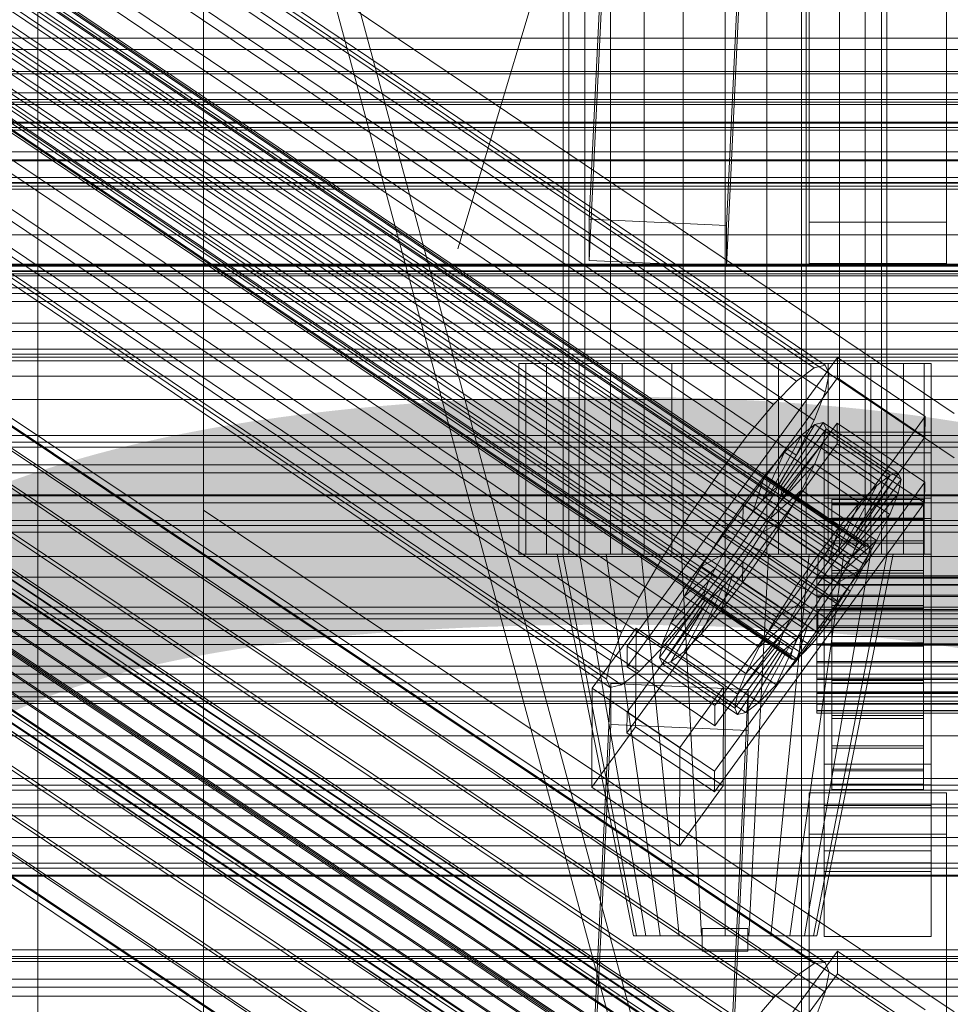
# Model space of a CAD drawing. Header units: millimetres. Extents: x -1970 to 61924, y -58230 to 6847.
# Tile 150 of 256: x -252 to -130, y -33649 to -33520. Entities that reach past the tile are written whole.
import ezdxf

# ---------------------------------------------------------------- set-up
doc = ezdxf.new("R2010")
doc.units = ezdxf.units.MM
for name, color, linetype, lineweight in [('COTAS_O', 1, 'Continuous', 0), ('COTAS_P', 1, 'Continuous', 0), ('frontal_briquetadora', 7, 'Continuous', 0), ('frontal_C01', 7, 'Continuous', 0), ('frontal_C01-mix', 7, 'Continuous', 0), ('frontal_C02', 7, 'Continuous', 0), ('frontal_C03', 7, 'Continuous', 0), ('frontal_mezcladora', 7, 'Continuous', 0), ('frontal_secador', 7, 'Continuous', 0), ('frontal_tolva', 7, 'Continuous', 0)]:
    doc.layers.add(name, color=color, linetype=linetype, lineweight=lineweight)
doc.dimstyles.new('R19_100', dxfattribs={"dimtxt": 250, "dimasz": 150, "dimexe": 150, "dimexo": 80, "dimgap": 100, "dimtad": 1, "dimtih": 1, "dimtoh": 1, "dimdsep": 46, "dimcen": 0.09, "dimadec": 0, "dimazin": 0, "dimtfac": 1, "dimtdec": 4, "dimtofl": 0, "dimtmove": 0, "dimatfit": 3, "dimfxl": 1, "dimtolj": 1, "dimtzin": 0, "dimarcsym": 0})

# ---------------------------------------------------------------- blocks, each defined once
blk = doc.blocks.new('DIM_R26_46')
at = {"layer": 'COTAS_O'}
for p, q in [((-1725, -33700), (-1575, -33655)), ((1725, -33700), (1575, -33655)), ((-1725, -34400), (-1725, -33700)), ((-1725, -33700), (1725, -33700)), ((-1725, -33700), (-1575, -33745)), ((1725, -33700), (1575, -33745)), ((1725, -34400), (1725, -33700))]:
    blk.add_line(p, q, dxfattribs=at)
blk.add_text('3450 O', height=250, dxfattribs=at).set_placement((0, -33600))
blk = doc.blocks.new('DIM_R26_47')
at = {"layer": 'COTAS_P'}
for p, q in [((-850, -33400), (-150, -33400)), ((-150, -33400), (-195, -33550)), ((-150, -36000), (-150, -33400)), ((-150, -33400), (-105, -33550)), ((-150, -36000), (-195, -35850)), ((-150, -36000), (-105, -35850)), ((-850, -36000), (-150, -36000))]:
    blk.add_line(p, q, dxfattribs=at)
blk.add_text('2600 P', height=250, rotation=90, dxfattribs=at).set_placement((-250, -34700))
blk = doc.blocks.new('DIM_R26_48')
at = {"layer": 'COTAS_O'}
for p, q in [((-650, -33700), (50, -33700)), ((50, -33700), (5, -33850)), ((50, -34900), (50, -33700)), ((50, -33700), (95, -33850)), ((50, -34900), (5, -34750)), ((50, -34900), (95, -34750)), ((-650, -34900), (50, -34900))]:
    blk.add_line(p, q, dxfattribs=at)
blk.add_text('1200 O', height=250, rotation=90, dxfattribs=at).set_placement((-50, -34300))

msp = doc.modelspace()

# ---------------------------------------------------------------- linework, layer by layer
at = {"layer": 'frontal_briquetadora'}
for p, q in [((-170, -33670), (-305, -33170)), ((-167, -33670), (-302, -33170))]:
    msp.add_line(p, q, dxfattribs=at)
at = {"layer": 'frontal_C01'}
for p, q in [((-250, -33373.251), (-250, -35948.844)), ((-250, -35953.656), (-250, -33378.064)), ((-332.629, -33441.236), (-148.32, -33565.571)), ((-331.181, -33440.887), (-146.872, -33565.222)), ((-334.938, -33443.001), (-150.629, -33567.336)), ((-330.692, -33441.977), (-146.383, -33566.311)), ((-356.348, -33445.327), (-142.549, -33589.555)), ((-355.53, -33444.701), (-141.731, -33588.929)), ((-355.017, -33444.577), (-141.218, -33588.806)), ((-354.844, -33444.964), (-141.045, -33589.192)), ((-331.197, -33444.432), (-146.887, -33568.766)), ((-357.415, -33446.411), (-143.617, -33590.639)), ((-355.022, -33445.833), (-141.224, -33590.062)), ((-337.95, -33446.062), (-153.641, -33570.396)), ((-358.659, -33447.88), (-144.861, -33592.109)), ((-355.541, -33447.128), (-141.742, -33591.356)), ((-332.659, -33448.085), (-148.35, -33572.419)), ((-356.363, -33448.758), (-142.565, -33592.987)), ((-146.196, -33593.863), (-359.995, -33449.635)), ((-357.434, -33450.614), (-143.635, -33594.842)), ((-341.461, -33450.209), (-157.152, -33574.543)), ((-361.332, -33451.554), (-147.533, -33595.783)), ((-358.68, -33452.568), (-144.881, -33596.796)), ((-334.981, -33452.686), (-150.672, -33577.021)), ((-362.578, -33453.509), (-148.779, -33597.737)), ((-360.017, -33454.488), (-146.218, -33598.716)), ((-363.648, -33455.364), (-149.85, -33599.593)), ((-160.922, -33579.494), (-345.231, -33455.16)), ((-364.471, -33456.995), (-150.672, -33601.223)), ((-361.352, -33456.242), (-147.554, -33600.47)), ((-364.989, -33458.289), (-151.191, -33602.517)), ((-362.596, -33457.712), (-148.798, -33601.94)), ((-338.003, -33457.923), (-153.694, -33582.258)), ((-365.168, -33459.159), (-151.369, -33603.387)), ((-364.995, -33459.545), (-151.196, -33603.773)), ((-364.482, -33459.421), (-150.683, -33603.65)), ((-363.664, -33458.796), (-149.865, -33603.024)), ((-349.002, -33460.578), (-164.693, -33584.912)), ((-341.52, -33463.438), (-157.211, -33587.773)), ((-352.519, -33466.093), (-168.21, -33590.428)), ((-345.291, -33468.856), (-160.982, -33593.191)), ((-355.541, -33471.33), (-171.232, -33595.665)), ((-349.061, -33473.807), (-164.752, -33598.142)), ((-357.863, -33475.931), (-173.554, -33600.266)), ((-352.572, -33477.954), (-168.263, -33602.289)), ((-359.326, -33479.584), (-175.016, -33603.919)), ((-355.584, -33481.015), (-171.275, -33605.349)), ((-359.83, -33482.039), (-175.521, -33606.374)), ((-357.893, -33482.78), (-173.584, -33607.114)), ((-359.341, -33483.129), (-175.032, -33607.464)), ((-177.811, -33546.112), (-174.943, -33486.323)), ((-156.962, -33487.123), (-159.83, -33546.911)), ((-177.811, -33551.505), (-174.943, -33491.716)), ((-159.83, -33552.305), (-156.962, -33492.516)), ((-149, -33546.51), (-149, -33500.673)), ((-131, -33500.673), (-131, -33546.51)), ((-130, -33571.569), (-228.298, -33505.257)), ((-228.298, -33505.257), (-228.298, -33666.04)), ((-149, -33551.903), (-149, -33506.065)), ((-131, -33551.903), (-131, -33506.065)), ((-228.298, -33671.821), (-228.298, -33511.037)), ((-228.298, -33511.037), (-130, -33577.349)), ((-425, -33541.395), (425, -33541.395)), ((-159.83, -33546.911), (-177.811, -33546.112)), ((-177.811, -33546.112), (-177.811, -33551.505)), ((-159.83, -33552.305), (-159.83, -33546.911)), ((-131, -33546.51), (-149, -33546.51)), ((-149, -33546.51), (-149, -33551.903)), ((-131, -33551.903), (-131, -33546.51)), ((-177.811, -33551.505), (-159.83, -33552.305)), ((-149, -33551.903), (-131, -33551.903)), ((425, -33552.951), (-425, -33552.951)), ((425, -33555.092), (-425, -33555.092)), ((-172.809, -33602.054), (-145.277, -33564.2)), ((-145.289, -33566.896), (-145.277, -33564.2)), ((-145.277, -33564.2), (-133.809, -33571.936)), ((-148.32, -33565.571), (-146.872, -33565.222)), ((-146.872, -33565.222), (-146.383, -33566.311)), ((-425, -33566.647), (425, -33566.647)), ((-150.629, -33567.336), (-148.32, -33565.571)), ((-146.383, -33566.311), (-146.887, -33568.766)), ((-145.289, -33566.896), (-172.821, -33604.751)), ((-153.641, -33570.396), (-150.629, -33567.336)), ((-133.821, -33574.633), (-145.289, -33566.896)), ((-146.887, -33568.766), (-148.35, -33572.419)), ((-157.152, -33574.543), (-153.641, -33570.396)), ((-133.809, -33571.936), (-161.341, -33609.791)), ((-133.809, -33571.936), (-133.821, -33574.633)), ((-172.847, -33610.682), (-145.315, -33572.828)), ((-153.199, -33581.193), (-148.226, -33573.015)), ((-152.686, -33581.069), (-147.143, -33572.754)), ((-148.35, -33572.419), (-150.672, -33577.021)), ((-148.226, -33573.015), (-149.953, -33574.336)), ((-147.143, -33572.754), (-148.226, -33573.015)), ((-148.226, -33573.015), (-138.396, -33579.646)), ((-147.143, -33572.754), (-137.313, -33579.385)), ((-146.777, -33573.569), (-147.143, -33572.754)), ((-145.327, -33575.524), (-145.315, -33572.828)), ((-145.315, -33572.828), (-133.847, -33580.564)), ((-160.922, -33579.494), (-157.152, -33574.543)), ((-154.017, -33581.818), (-149.953, -33574.336)), ((-152.513, -33581.455), (-146.777, -33573.569)), ((-149.953, -33574.336), (-152.207, -33576.625)), ((-149.953, -33574.336), (-140.123, -33580.967)), ((-147.155, -33575.406), (-146.777, -33573.569)), ((-147, -33576.695), (-147, -33573.998)), ((-147, -33573.998), (-133, -33573.998)), ((-147, -33620.221), (-147, -33573.998)), ((-146.777, -33573.569), (-136.948, -33580.2)), ((-133, -33573.998), (-133, -33576.695)), ((-133, -33573.998), (-133, -33620.221)), ((-145.327, -33575.524), (-172.859, -33613.378)), ((-161.353, -33612.487), (-133.821, -33574.633)), ((-152.692, -33582.325), (-147.155, -33575.406)), ((-148.249, -33578.138), (-147.155, -33575.406)), ((-147.155, -33575.406), (-137.325, -33582.037)), ((-133.859, -33583.26), (-145.327, -33575.524)), ((-155.085, -33582.903), (-152.207, -33576.625)), ((-152.207, -33576.625), (-154.833, -33579.727)), ((-150.672, -33577.021), (-153.694, -33582.258)), ((-152.207, -33576.625), (-142.377, -33583.256)), ((-133, -33576.695), (-147, -33576.695)), ((-147, -33576.695), (-147, -33622.917)), ((-133, -33622.917), (-133, -33576.695)), ((-153.21, -33583.62), (-148.249, -33578.138)), ((-149.985, -33581.58), (-148.249, -33578.138)), ((-148.249, -33578.138), (-138.419, -33584.769)), ((-164.693, -33584.912), (-160.922, -33579.494)), ((-154.833, -33579.727), (-157.653, -33583.43)), ((-156.329, -33584.372), (-154.833, -33579.727)), ((-154.833, -33579.727), (-145.003, -33586.358)), ((-138.396, -33579.646), (-143.369, -33587.824)), ((-137.313, -33579.385), (-142.856, -33587.7)), ((-140.123, -33580.967), (-138.396, -33579.646)), ((-138.396, -33579.646), (-137.313, -33579.385)), ((-137.313, -33579.385), (-136.948, -33580.2)), ((-133.847, -33580.564), (-161.379, -33618.419)), ((-140.123, -33580.967), (-144.188, -33588.45)), ((-136.948, -33580.2), (-142.683, -33588.087)), ((-142.377, -33583.256), (-140.123, -33580.967)), ((-136.948, -33580.2), (-137.325, -33582.037)), ((-133.847, -33580.564), (-133.859, -33583.26)), ((-153.694, -33582.258), (-157.211, -33587.773)), ((-155.085, -33582.903), (-154.017, -33581.818)), ((-154.033, -33585.25), (-149.985, -33581.58)), ((-154.017, -33581.818), (-153.199, -33581.193)), ((-144.188, -33588.45), (-154.017, -33581.818)), ((-152.692, -33582.325), (-153.21, -33583.62)), ((-153.199, -33581.193), (-152.686, -33581.069)), ((-143.369, -33587.824), (-153.199, -33581.193)), ((-152.513, -33581.455), (-152.692, -33582.325)), ((-142.862, -33588.956), (-152.692, -33582.325)), ((-142.856, -33587.7), (-152.686, -33581.069)), ((-152.686, -33581.069), (-152.513, -33581.455)), ((-142.683, -33588.087), (-152.513, -33581.455)), ((-152.246, -33585.497), (-149.985, -33581.58)), ((-149.985, -33581.58), (-140.156, -33588.211)), ((-137.325, -33582.037), (-142.862, -33588.956)), ((-137.325, -33582.037), (-138.419, -33584.769)), ((-161.391, -33621.115), (-133.859, -33583.26)), ((-157.653, -33583.43), (-160.474, -33587.483)), ((-157.653, -33583.43), (-157.665, -33586.127)), ((-147.823, -33590.062), (-157.653, -33583.43)), ((-156.329, -33584.372), (-155.085, -33582.903)), ((-145.255, -33589.534), (-155.085, -33582.903)), ((-153.21, -33583.62), (-154.033, -33585.25)), ((-143.38, -33590.251), (-153.21, -33583.62)), ((-147, -33585.322), (-147, -33582.626)), ((-147, -33582.626), (-133, -33582.626)), ((-147, -33628.849), (-147, -33582.626)), ((-146, -33592.809), (-146, -33582.81)), ((-146, -33582.81), (-146, -33583.402)), ((-146, -33582.81), (-134, -33582.81)), ((-146, -33583.512), (-146, -33582.81)), ((-146, -33593.09), (-146, -33583.402)), ((-146, -33583.402), (-146, -33585.249)), ((-146, -33583.402), (-134, -33583.402)), ((-146, -33593.142), (-146, -33583.512)), ((-146, -33583.512), (-134, -33583.512)), ((-146, -33585.462), (-146, -33583.512)), ((-142.377, -33583.256), (-145.255, -33589.534)), ((-145.003, -33586.358), (-142.377, -33583.256)), ((-134, -33583.402), (-134, -33582.81)), ((-134, -33582.81), (-134, -33592.809)), ((-134, -33582.81), (-134, -33583.512)), ((-134, -33585.249), (-134, -33583.402)), ((-134, -33583.402), (-134, -33593.09)), ((-134, -33583.512), (-134, -33593.142)), ((-134, -33583.512), (-134, -33585.462)), ((-133, -33582.626), (-133, -33585.322)), ((-133, -33582.626), (-133, -33628.849)), ((-157.665, -33586.127), (-156.329, -33584.372)), ((-146.499, -33591.003), (-156.329, -33584.372)), ((-138.419, -33584.769), (-143.38, -33590.251)), ((-138.419, -33584.769), (-140.156, -33588.211)), ((-168.21, -33590.428), (-164.693, -33584.912)), ((-159.001, -33588.046), (-157.665, -33586.127)), ((-157.665, -33586.127), (-147.835, -33592.758)), ((-154.033, -33585.25), (-155.103, -33587.106)), ((-155.103, -33587.106), (-152.246, -33585.497)), ((-154.877, -33589.623), (-152.246, -33585.497)), ((-144.203, -33591.881), (-154.033, -33585.25)), ((-152.246, -33585.497), (-142.416, -33592.129)), ((-133, -33585.322), (-147, -33585.322)), ((-147, -33585.322), (-147, -33631.545)), ((-146, -33593.965), (-146, -33585.249)), ((-146, -33585.249), (-146, -33588.224)), ((-146, -33585.249), (-134, -33585.249)), ((-146, -33594.065), (-146, -33585.462)), ((-146, -33585.462), (-134, -33585.462)), ((-146, -33588.525), (-146, -33585.462)), ((-134, -33588.224), (-134, -33585.249)), ((-134, -33585.249), (-134, -33593.965)), ((-134, -33585.462), (-134, -33594.065)), ((-134, -33585.462), (-134, -33588.525)), ((-133, -33631.545), (-133, -33585.322)), ((-160.474, -33587.483), (-163.105, -33591.609)), ((-159.001, -33588.046), (-160.474, -33587.483)), ((-160.474, -33587.483), (-150.644, -33594.114)), ((-155.103, -33587.106), (-156.35, -33589.06)), ((-145.274, -33593.737), (-155.103, -33587.106)), ((-147.823, -33590.062), (-145.003, -33586.358)), ((-145.003, -33586.358), (-146.499, -33591.003)), ((-157.211, -33587.773), (-160.982, -33593.191)), ((-160.247, -33590.001), (-159.001, -33588.046)), ((-149.171, -33594.677), (-159.001, -33588.046)), ((-146, -33595.374), (-146, -33588.224)), ((-146, -33588.224), (-146, -33592.125)), ((-146, -33588.224), (-134, -33588.224)), ((-146, -33595.516), (-146, -33588.525)), ((-146, -33588.525), (-134, -33588.525)), ((-146, -33592.493), (-146, -33588.525)), ((-144.188, -33588.45), (-145.255, -33589.534)), ((-140.156, -33588.211), (-144.203, -33591.881)), ((-143.369, -33587.824), (-144.188, -33588.45)), ((-142.856, -33587.7), (-143.369, -33587.824)), ((-142.862, -33588.956), (-142.683, -33588.087)), ((-142.683, -33588.087), (-142.856, -33587.7)), ((-140.156, -33588.211), (-142.416, -33592.129)), ((-134, -33592.125), (-134, -33588.224)), ((-134, -33588.224), (-134, -33595.374)), ((-134, -33588.525), (-134, -33595.516)), ((-134, -33588.525), (-134, -33592.493)), ((-160.247, -33590.001), (-163.105, -33591.609)), ((-161.318, -33591.856), (-160.247, -33590.001)), ((-150.417, -33596.632), (-160.247, -33590.001)), ((-157.698, -33593.676), (-154.877, -33589.623)), ((-156.35, -33589.06), (-157.686, -33590.98)), ((-156.35, -33589.06), (-154.877, -33589.623)), ((-146.52, -33595.691), (-156.35, -33589.06)), ((-154.877, -33589.623), (-145.047, -33596.254)), ((-150.644, -33594.114), (-147.823, -33590.062)), ((-147.835, -33592.758), (-147.823, -33590.062)), ((-145.255, -33589.534), (-146.499, -33591.003)), ((-143.617, -33590.639), (-142.549, -33589.555)), ((-143.38, -33590.251), (-142.862, -33588.956)), ((-142.549, -33589.555), (-141.731, -33588.929)), ((-141.224, -33590.062), (-141.742, -33591.356)), ((-141.731, -33588.929), (-141.218, -33588.806)), ((-141.045, -33589.192), (-141.224, -33590.062)), ((-141.218, -33588.806), (-141.045, -33589.192)), ((-171.232, -33595.665), (-168.21, -33590.428)), ((-157.686, -33590.98), (-159.022, -33592.734)), ((-157.686, -33590.98), (-157.698, -33593.676)), ((-147.856, -33597.611), (-157.686, -33590.98)), ((-146.499, -33591.003), (-147.835, -33592.758)), ((-144.861, -33592.109), (-143.617, -33590.639)), ((-144.203, -33591.881), (-143.38, -33590.251)), ((-141.742, -33591.356), (-142.565, -33592.987)), ((-163.105, -33591.609), (-165.365, -33595.526)), ((-161.318, -33591.856), (-165.365, -33595.526)), ((-163.105, -33591.609), (-153.275, -33598.24)), ((-162.14, -33593.487), (-161.318, -33591.856)), ((-151.488, -33598.487), (-161.318, -33591.856)), ((-146.196, -33593.863), (-144.861, -33592.109)), ((-146, -33597.222), (-146, -33592.125)), ((-146, -33592.125), (-146, -33596.686)), ((-146, -33592.125), (-134, -33592.125)), ((-146, -33597.396), (-146, -33592.493)), ((-146, -33592.493), (-134, -33592.493)), ((-146, -33597.097), (-146, -33592.493)), ((-145.274, -33593.737), (-144.203, -33591.881)), ((-142.416, -33592.129), (-145.274, -33593.737)), ((-142.416, -33592.129), (-145.047, -33596.254)), ((-134, -33596.686), (-134, -33592.125)), ((-134, -33592.125), (-134, -33597.222)), ((-134, -33592.493), (-134, -33597.396)), ((-134, -33592.493), (-134, -33597.097)), ((-162.14, -33593.487), (-167.102, -33598.968)), ((-160.982, -33593.191), (-164.752, -33598.142)), ((-162.659, -33594.781), (-162.14, -33593.487)), ((-152.311, -33600.118), (-162.14, -33593.487)), ((-159.022, -33592.734), (-160.518, -33597.379)), ((-160.518, -33597.379), (-157.698, -33593.676)), ((-159.022, -33592.734), (-160.266, -33594.203)), ((-149.192, -33599.365), (-159.022, -33592.734)), ((-157.698, -33593.676), (-147.868, -33600.307)), ((-147.835, -33592.758), (-149.171, -33594.677)), ((-148, -33593.142), (-148, -33592.809)), ((-148, -33592.809), (-148, -33593.09)), ((-148, -33592.809), (148, -33592.809)), ((-148, -33593.09), (-148, -33593.965)), ((-148, -33593.09), (148, -33593.09)), ((-148, -33594.065), (-148, -33593.142)), ((-148, -33593.142), (148, -33593.142)), ((-147.533, -33595.783), (-146.196, -33593.863)), ((-146.52, -33595.691), (-145.274, -33593.737)), ((-146, -33593.09), (-146, -33592.809)), ((-134, -33592.809), (-146, -33592.809)), ((-146, -33592.809), (-146, -33593.142)), ((-146, -33593.965), (-146, -33593.09)), ((-134, -33593.09), (-146, -33593.09)), ((-134, -33593.142), (-146, -33593.142)), ((-146, -33593.142), (-146, -33594.065)), ((-142.565, -33592.987), (-143.635, -33594.842)), ((-134, -33592.809), (-134, -33593.09)), ((-134, -33593.142), (-134, -33592.809)), ((-134, -33593.09), (-134, -33593.965)), ((-134, -33594.065), (-134, -33593.142)), ((-162.659, -33594.781), (-168.196, -33601.701)), ((-160.266, -33594.203), (-163.144, -33600.482)), ((-162.837, -33595.651), (-162.659, -33594.781)), ((-152.829, -33601.412), (-162.659, -33594.781)), ((-160.266, -33594.203), (-161.333, -33595.288)), ((-150.436, -33600.835), (-160.266, -33594.203)), ((-153.275, -33598.24), (-150.644, -33594.114)), ((-150.644, -33594.114), (-149.171, -33594.677)), ((-149.171, -33594.677), (-150.417, -33596.632)), ((-148, -33593.965), (-148, -33595.374)), ((-148, -33593.965), (148, -33593.965)), ((-148, -33595.516), (-148, -33594.065)), ((-148, -33594.065), (148, -33594.065)), ((-146, -33595.374), (-146, -33593.965)), ((-134, -33593.965), (-146, -33593.965)), ((-134, -33594.065), (-146, -33594.065)), ((-146, -33594.065), (-146, -33595.516)), ((-143.635, -33594.842), (-144.881, -33596.796)), ((-134, -33593.965), (-134, -33595.374)), ((-134, -33595.516), (-134, -33594.065)), ((-173.554, -33600.266), (-171.232, -33595.665)), ((-162.837, -33595.651), (-168.573, -33603.537)), ((-162.664, -33596.037), (-168.208, -33604.352)), ((-162.151, -33595.913), (-167.125, -33604.091)), ((-165.365, -33595.526), (-167.102, -33598.968)), ((-161.333, -33595.288), (-165.397, -33602.771)), ((-165.365, -33595.526), (-155.535, -33602.157)), ((-162.664, -33596.037), (-162.837, -33595.651)), ((-153.008, -33602.282), (-162.837, -33595.651)), ((-162.151, -33595.913), (-162.664, -33596.037)), ((-152.835, -33602.668), (-162.664, -33596.037)), ((-161.333, -33595.288), (-162.151, -33595.913)), ((-152.321, -33602.544), (-162.151, -33595.913)), ((-151.503, -33601.919), (-161.333, -33595.288)), ((-148.779, -33597.737), (-147.533, -33595.783)), ((-148, -33595.374), (-148, -33597.222)), ((-148, -33595.374), (148, -33595.374)), ((-148, -33597.396), (-148, -33595.516)), ((-148, -33595.516), (148, -33595.516)), ((-145.047, -33596.254), (-147.868, -33600.307)), ((-147.856, -33597.611), (-146.52, -33595.691)), ((-145.047, -33596.254), (-146.52, -33595.691)), ((-146, -33597.222), (-146, -33595.374)), ((-134, -33595.374), (-146, -33595.374)), ((-134, -33595.516), (-146, -33595.516)), ((-146, -33595.516), (-146, -33597.396)), ((-134, -33595.374), (-134, -33597.222)), ((-134, -33597.396), (-134, -33595.516)), ((-163.144, -33600.482), (-160.518, -33597.379)), ((-160.518, -33597.379), (-150.688, -33604.011)), ((-153.275, -33598.24), (-150.417, -33596.632)), ((-150.417, -33596.632), (-151.488, -33598.487)), ((-149.85, -33599.593), (-148.779, -33597.737)), ((-149.192, -33599.365), (-147.856, -33597.611)), ((-148, -33597.222), (-148, -33599.382)), ((-148, -33597.222), (148, -33597.222)), ((-148, -33599.577), (-148, -33597.396)), ((-148, -33597.396), (148, -33597.396)), ((-147.868, -33600.307), (-147.856, -33597.611)), ((-144.881, -33596.796), (-146.218, -33598.716)), ((-146, -33596.686), (-146, -33599.382)), ((-134, -33596.686), (-146, -33596.686)), ((-146, -33596.686), (-146, -33601.596)), ((-146, -33599.577), (-146, -33597.097)), ((-146, -33597.097), (-134, -33597.097)), ((-146, -33602.021), (-146, -33597.097)), ((-146, -33599.382), (-146, -33597.222)), ((-134, -33597.222), (-146, -33597.222)), ((-134, -33597.396), (-146, -33597.396)), ((-146, -33597.396), (-146, -33599.577)), ((-134, -33599.382), (-134, -33596.686)), ((-134, -33601.596), (-134, -33596.686)), ((-134, -33597.097), (-134, -33599.577)), ((-134, -33597.097), (-134, -33602.021)), ((-134, -33597.222), (-134, -33599.382)), ((-134, -33599.577), (-134, -33597.396)), ((-450, -33598.471), (450, -33598.471)), ((-164.752, -33598.142), (-168.263, -33602.289)), ((-167.102, -33598.968), (-168.196, -33601.701)), ((-167.102, -33598.968), (-157.272, -33605.6)), ((-155.535, -33602.157), (-153.275, -33598.24)), ((-155.535, -33602.157), (-151.488, -33598.487)), ((-151.488, -33598.487), (-152.311, -33600.118)), ((-146.218, -33598.716), (-147.554, -33600.47)), ((-177.394, -33607.555), (-171.658, -33599.668)), ((-175.016, -33603.919), (-173.554, -33600.266)), ((-171.715, -33612.61), (-171.658, -33599.668)), ((-171.658, -33599.668), (-160.19, -33607.405)), ((-157.272, -33605.6), (-152.311, -33600.118)), ((-152.311, -33600.118), (-152.829, -33601.412)), ((-150.688, -33604.011), (-149.192, -33599.365)), ((-147.868, -33600.307), (-150.688, -33604.011)), ((-150.672, -33601.223), (-149.85, -33599.593)), ((-150.436, -33600.835), (-149.192, -33599.365)), ((-148, -33599.382), (-148, -33601.708)), ((148, -33599.382), (-148, -33599.382)), ((-148, -33601.909), (-148, -33599.577)), ((-148, -33599.577), (148, -33599.577)), ((-146, -33599.382), (-134, -33599.382)), ((-146, -33601.708), (-146, -33599.382)), ((-134, -33599.577), (-146, -33599.577)), ((-146, -33599.577), (-146, -33601.909)), ((-134, -33599.382), (-134, -33601.708)), ((-134, -33601.909), (-134, -33599.577)), ((-165.397, -33602.771), (-163.144, -33600.482)), ((-163.144, -33600.482), (-153.314, -33607.113)), ((-158.366, -33608.332), (-152.829, -33601.412)), ((-153.314, -33607.113), (-150.436, -33600.835)), ((-152.829, -33601.412), (-153.008, -33602.282)), ((-151.503, -33601.919), (-150.436, -33600.835)), ((-151.191, -33602.517), (-150.672, -33601.223)), ((-147.554, -33600.47), (-148.798, -33601.94)), ((-146, -33601.708), (-146, -33601.596)), ((-146, -33601.596), (-146, -33606.52)), ((-146, -33601.596), (-134, -33601.596)), ((-134, -33606.52), (-134, -33601.596)), ((-134, -33601.596), (-134, -33601.708)), ((-172.809, -33602.054), (-172.821, -33604.751)), ((-161.341, -33609.791), (-172.809, -33602.054)), ((-168.263, -33602.289), (-171.275, -33605.349)), ((-168.196, -33601.701), (-168.573, -33603.537)), ((-168.196, -33601.701), (-158.366, -33608.332)), ((-167.125, -33604.091), (-165.397, -33602.771)), ((-165.397, -33602.771), (-155.567, -33609.402)), ((-158.743, -33610.168), (-153.008, -33602.282)), ((-158.378, -33610.984), (-152.835, -33602.668)), ((-157.295, -33610.722), (-152.321, -33602.544)), ((-157.272, -33605.6), (-155.535, -33602.157)), ((-155.567, -33609.402), (-151.503, -33601.919)), ((-153.008, -33602.282), (-152.835, -33602.668)), ((-152.835, -33602.668), (-152.321, -33602.544)), ((-152.321, -33602.544), (-151.503, -33601.919)), ((-151.369, -33603.387), (-151.191, -33602.517)), ((-148.798, -33601.94), (-149.865, -33603.024)), ((-148, -33601.708), (-148, -33604.041)), ((-148, -33601.708), (148, -33601.708)), ((-148, -33604.235), (-148, -33601.909)), ((-148, -33601.909), (148, -33601.909)), ((-146, -33604.041), (-146, -33601.708)), ((-134, -33601.708), (-146, -33601.708)), ((-146, -33601.909), (-146, -33602.021)), ((-134, -33601.909), (-146, -33601.909)), ((-146, -33601.909), (-146, -33604.235)), ((-146, -33602.021), (-134, -33602.021)), ((-146, -33606.931), (-146, -33602.021)), ((-134, -33601.708), (-134, -33604.041)), ((-134, -33602.021), (-134, -33601.909)), ((-134, -33604.235), (-134, -33601.909)), ((-134, -33602.021), (-134, -33606.931)), ((-175.521, -33606.374), (-175.016, -33603.919)), ((-168.573, -33603.537), (-168.208, -33604.352)), ((-168.573, -33603.537), (-158.743, -33610.168)), ((-168.208, -33604.352), (-167.125, -33604.091)), ((-167.125, -33604.091), (-157.295, -33610.722)), ((-150.688, -33604.011), (-153.314, -33607.113)), ((-151.196, -33603.773), (-151.369, -33603.387)), ((-150.683, -33603.65), (-151.196, -33603.773)), ((-149.865, -33603.024), (-150.683, -33603.65)), ((-148, -33604.041), (-148, -33606.221)), ((-148, -33604.041), (148, -33604.041)), ((-148, -33606.396), (-148, -33604.235)), ((-148, -33604.235), (148, -33604.235)), ((-146, -33606.221), (-146, -33604.041)), ((-146, -33604.041), (-146, -33606.52)), ((-134, -33604.041), (-146, -33604.041)), ((-146, -33604.235), (-146, -33606.931)), ((-134, -33604.235), (-146, -33604.235)), ((-146, -33604.235), (-146, -33606.396)), ((-134, -33606.52), (-134, -33604.041)), ((-134, -33604.041), (-134, -33606.221)), ((-134, -33606.931), (-134, -33604.235)), ((-134, -33606.396), (-134, -33604.235)), ((-171.275, -33605.349), (-173.584, -33607.114)), ((-172.821, -33604.751), (-161.353, -33612.487)), ((-168.208, -33604.352), (-158.378, -33610.984)), ((-175.032, -33607.464), (-175.521, -33606.374)), ((-158.366, -33608.332), (-157.272, -33605.6)), ((-148, -33606.221), (-148, -33608.101)), ((-148, -33606.221), (148, -33606.221)), ((-148, -33608.243), (-148, -33606.396)), ((-148, -33606.396), (148, -33606.396)), ((-146, -33608.101), (-146, -33606.221)), ((-146, -33606.221), (-146, -33611.124)), ((-134, -33606.221), (-146, -33606.221)), ((-146, -33606.396), (-146, -33611.492)), ((-134, -33606.396), (-146, -33606.396)), ((-146, -33606.396), (-146, -33608.243)), ((-146, -33606.52), (-146, -33611.124)), ((-146, -33606.52), (-134, -33606.52)), ((-134, -33611.124), (-134, -33606.221)), ((-134, -33606.221), (-134, -33608.101)), ((-134, -33611.492), (-134, -33606.396)), ((-134, -33608.243), (-134, -33606.396)), ((-134, -33611.124), (-134, -33606.52)), ((-177.811, -33666.699), (-174.943, -33606.911)), ((-177.394, -33607.555), (-177.451, -33620.496)), ((-165.926, -33615.291), (-177.394, -33607.555)), ((-173.584, -33607.114), (-175.032, -33607.464)), ((-174.943, -33612.304), (-174.943, -33606.911)), ((-174.943, -33606.911), (-156.962, -33607.71)), ((-160.19, -33607.405), (-165.926, -33615.291)), ((-160.19, -33607.405), (-160.247, -33620.346)), ((-156.962, -33607.71), (-159.83, -33667.499)), ((-156.962, -33607.71), (-156.962, -33613.104)), ((-153.314, -33607.113), (-155.567, -33609.402)), ((-148, -33608.101), (-148, -33609.552)), ((-148, -33608.101), (148, -33608.101)), ((-146, -33606.931), (-134, -33606.931)), ((-146, -33611.492), (-146, -33606.931)), ((-146, -33609.552), (-146, -33608.101)), ((-146, -33608.101), (-146, -33615.092)), ((-134, -33608.101), (-146, -33608.101)), ((-134, -33606.931), (-134, -33611.492)), ((-134, -33615.092), (-134, -33608.101)), ((-134, -33608.101), (-134, -33609.552)), ((450, -33609.256), (-450, -33609.256)), ((-158.743, -33610.168), (-158.366, -33608.332)), ((-155.567, -33609.402), (-157.295, -33610.722)), ((-148, -33609.653), (-148, -33608.243)), ((-148, -33608.243), (148, -33608.243)), ((-146, -33608.243), (-146, -33615.393)), ((-134, -33608.243), (-146, -33608.243)), ((-146, -33608.243), (-146, -33609.653)), ((-134, -33615.393), (-134, -33608.243)), ((-134, -33609.653), (-134, -33608.243)), ((-172.847, -33610.682), (-172.859, -33613.378)), ((-161.379, -33618.419), (-172.847, -33610.682)), ((-161.353, -33612.487), (-161.341, -33609.791)), ((-158.378, -33610.984), (-158.743, -33610.168)), ((-148, -33609.552), (-148, -33610.475)), ((-148, -33609.552), (148, -33609.552)), ((-148, -33610.527), (-148, -33609.653)), ((-148, -33609.653), (148, -33609.653)), ((-148, -33610.475), (-148, -33610.808)), ((-148, -33610.475), (148, -33610.475)), ((-148, -33610.808), (-148, -33610.527)), ((-148, -33610.527), (148, -33610.527)), ((-146, -33610.475), (-146, -33609.552)), ((-146, -33609.552), (-146, -33618.156)), ((-134, -33609.552), (-146, -33609.552)), ((-146, -33609.653), (-146, -33618.368)), ((-134, -33609.653), (-146, -33609.653)), ((-146, -33609.653), (-146, -33610.527)), ((-146, -33610.808), (-146, -33610.475)), ((-146, -33610.475), (-146, -33620.105)), ((-134, -33610.475), (-146, -33610.475)), ((-146, -33610.527), (-146, -33620.215)), ((-134, -33610.527), (-146, -33610.527)), ((-146, -33610.527), (-146, -33610.808)), ((-134, -33618.156), (-134, -33609.552)), ((-134, -33609.552), (-134, -33610.475)), ((-134, -33618.368), (-134, -33609.653)), ((-134, -33610.527), (-134, -33609.653)), ((-134, -33620.105), (-134, -33610.475)), ((-134, -33610.475), (-134, -33610.808)), ((-134, -33620.215), (-134, -33610.527)), ((-134, -33610.808), (-134, -33610.527)), ((-157.295, -33610.722), (-158.378, -33610.984)), ((-148, -33610.808), (148, -33610.808)), ((-146, -33610.808), (-146, -33620.807)), ((-134, -33610.808), (-146, -33610.808)), ((-146, -33611.124), (-146, -33615.092)), ((-146, -33611.124), (-134, -33611.124)), ((-146, -33611.492), (-134, -33611.492)), ((-146, -33615.393), (-146, -33611.492)), ((-134, -33620.807), (-134, -33610.808)), ((-134, -33615.092), (-134, -33611.124)), ((-134, -33611.492), (-134, -33615.393)), ((-177.811, -33672.093), (-174.943, -33612.304)), ((-171.715, -33612.61), (-177.451, -33620.496)), ((-156.962, -33613.104), (-174.943, -33612.304)), ((-160.247, -33620.346), (-171.715, -33612.61)), ((-159.83, -33672.892), (-156.962, -33613.104)), ((-172.859, -33613.378), (-161.391, -33621.115)), ((-165.983, -33628.233), (-165.926, -33615.291)), ((-146, -33615.092), (-146, -33618.156)), ((-146, -33615.092), (-134, -33615.092)), ((-146, -33615.393), (-134, -33615.393)), ((-146, -33618.368), (-146, -33615.393)), ((-134, -33618.156), (-134, -33615.092)), ((-134, -33615.393), (-134, -33618.368)), ((-161.391, -33621.115), (-161.379, -33618.419)), ((-147, -33630.428), (-147, -33617.486)), ((-147, -33617.486), (-133, -33617.486)), ((-147, -33627.116), (-147, -33617.486)), ((-146, -33618.156), (-146, -33620.105)), ((-146, -33618.156), (-134, -33618.156)), ((-146, -33618.368), (-134, -33618.368)), ((-146, -33620.215), (-146, -33618.368)), ((-134, -33620.105), (-134, -33618.156)), ((-134, -33618.368), (-134, -33620.215)), ((-133, -33617.486), (-133, -33630.428)), ((-133, -33617.486), (-133, -33627.116)), ((-177.451, -33620.496), (-165.983, -33628.233)), ((-165.983, -33628.233), (-160.247, -33620.346)), ((-133, -33620.221), (-147, -33620.221)), ((-147, -33620.221), (-147, -33622.917)), ((-146, -33620.105), (-146, -33620.807)), ((-146, -33620.105), (-134, -33620.105)), ((-146, -33620.215), (-134, -33620.215)), ((-146, -33620.807), (-146, -33620.215)), ((-146, -33620.807), (-134, -33620.807)), ((-134, -33620.807), (-134, -33620.105)), ((-134, -33620.215), (-134, -33620.807)), ((-133, -33622.917), (-133, -33620.221)), ((-149, -33626.653), (-149, -33621.261)), ((-149, -33621.261), (-131, -33621.261)), ((-149, -33667.098), (-149, -33621.261)), ((-131, -33621.261), (-131, -33626.653)), ((-131, -33621.261), (-131, -33667.098)), ((-147, -33622.917), (-133, -33622.917)), ((-131, -33626.653), (-149, -33626.653)), ((-149, -33672.49), (-149, -33626.653)), ((-133, -33627.116), (-147, -33627.116)), ((-147, -33627.116), (-147, -33640.057)), ((-133, -33640.057), (-133, -33627.116)), ((-131, -33672.49), (-131, -33626.653)), ((-133, -33628.849), (-147, -33628.849)), ((-147, -33628.849), (-147, -33631.545)), ((-133, -33631.545), (-133, -33628.849)), ((-133, -33630.428), (-147, -33630.428)), ((-147, -33630.428), (-147, -33640.057)), ((-133, -33640.057), (-133, -33630.428)), ((450, -33632.175), (-450, -33632.175)), ((-147, -33631.545), (-133, -33631.545)), ((-147, -33640.057), (-133, -33640.057)), ((-450, -33642.959), (450, -33642.959))]:
    msp.add_line(p, q, dxfattribs=at)
at = {"layer": 'frontal_C01-mix'}
msp.add_line((-150, -33435), (-150, -33700), dxfattribs=at)
at = {"layer": 'frontal_C02'}
for p, q in [((-250, -32921.727), (-250, -35767.183)), ((-250, -35771.953), (-250, -32926.497)), ((-228.298, -33293.718), (-228.298, -33584.212)), ((-228.298, -33589.943), (-228.298, -33299.448)), ((-332.629, -33520.358), (-148.32, -33643.613)), ((-331.181, -33520.201), (-146.872, -33643.455)), ((-330.692, -33521.484), (-146.383, -33644.738)), ((430, -33522.372), (-430, -33522.372)), ((-334.938, -33521.946), (-150.629, -33645.201)), ((-355.53, -33524.045), (-141.731, -33667.02)), ((-355.017, -33523.989), (-141.218, -33666.964)), ((-331.197, -33524.119), (-146.887, -33647.374)), ((-356.348, -33524.607), (-142.549, -33667.583)), ((-355.022, -33525.377), (-141.224, -33668.353)), ((-354.844, -33524.443), (-141.045, -33667.419)), ((-337.95, -33524.855), (-153.641, -33648.11)), ((-357.415, -33525.638), (-143.617, -33668.613)), ((-355.541, -33526.727), (-141.742, -33669.702)), ((-358.659, -33527.067), (-144.861, -33670.042)), ((-332.659, -33527.929), (-148.35, -33651.184)), ((-146.196, -33671.772), (-359.995, -33528.796)), ((-356.363, -33528.401), (-142.565, -33671.376)), ((-341.461, -33528.888), (-157.152, -33652.142)), ((-361.332, -33530.709), (-147.533, -33673.684)), ((-357.434, -33530.284), (-143.635, -33673.259)), ((450, -33530.77), (-450, -33530.77)), ((-362.578, -33532.673), (-148.779, -33675.649)), ((-358.68, -33532.249), (-144.881, -33675.224)), ((-334.981, -33532.652), (-150.672, -33655.907)), ((-363.648, -33534.557), (-149.85, -33677.532)), ((-360.017, -33534.161), (-146.218, -33677.137)), ((-160.922, -33657.023), (-345.231, -33533.769)), ((-361.352, -33535.891), (-147.554, -33678.866)), ((-364.471, -33536.23), (-150.672, -33679.206)), ((-364.989, -33537.58), (-151.191, -33680.556)), ((-363.664, -33538.35), (-149.865, -33681.326)), ((-362.596, -33537.32), (-148.798, -33680.295)), ((-338.003, -33537.968), (-153.694, -33661.222)), ((-365.168, -33538.514), (-151.369, -33681.49)), ((-364.995, -33538.969), (-151.196, -33681.944)), ((-364.482, -33538.913), (-150.683, -33681.888)), ((-349.002, -33539.166), (-164.693, -33662.42)), ((-341.52, -33543.513), (-157.211, -33666.767)), ((-352.519, -33544.711), (-168.21, -33667.965)), ((-355.541, -33550.026), (-171.232, -33673.281)), ((-345.291, -33548.91), (-160.982, -33672.164)), ((450, -33552.257), (-450, -33552.257)), ((-349.061, -33553.791), (-164.752, -33677.045)), ((-357.863, -33554.749), (-173.554, -33678.004)), ((-352.572, -33557.823), (-168.263, -33681.078)), ((-359.326, -33558.559), (-175.016, -33681.813)), ((-359.83, -33561.195), (-175.521, -33684.449)), ((-355.584, -33560.732), (-171.275, -33683.987)), ((-359.341, -33562.478), (-175.032, -33685.732)), ((-357.893, -33562.32), (-173.584, -33685.574)), ((-450, -33564.179), (450, -33564.179)), ((-130, -33649.948), (-228.298, -33584.212)), ((-228.298, -33584.212), (-228.298, -33874.707)), ((-228.298, -33584.212), (-228.298, -33589.943)), ((-228.298, -33880.437), (-228.298, -33589.943)), ((-228.298, -33589.943), (-130, -33655.678)), ((-172.809, -33679.521), (-145.277, -33641.999)), ((-145.289, -33644.979), (-145.277, -33641.999)), ((-145.277, -33641.999), (-133.809, -33649.668)), ((-150.629, -33645.201), (-148.32, -33643.613)), ((-148.32, -33643.613), (-146.872, -33643.455)), ((-146.872, -33643.455), (-146.383, -33644.738)), ((-145.289, -33644.979), (-172.821, -33682.502)), ((-153.641, -33648.11), (-150.629, -33645.201)), ((-146.383, -33644.738), (-146.887, -33647.374)), ((-133.821, -33652.648), (-145.289, -33644.979)), ((-157.152, -33652.142), (-153.641, -33648.11)), ((-146.887, -33647.374), (-148.35, -33651.184))]:
    msp.add_line(p, q, dxfattribs=at)
at = {"layer": 'frontal_C03'}
for p, q in [((1500, -33526.765), (-1500, -33526.765)), ((1500, -33527.05), (-1500, -33527.05)), ((1250, -33529.533), (-1250, -33529.533)), ((1250, -33530.415), (-1250, -33530.415)), ((1250, -33531.068), (-1250, -33531.068)), ((1250, -33533.375), (-1250, -33533.375)), ((-1250, -33534.433), (1250, -33534.433)), ((-1500, -33538.458), (1500, -33538.458)), ((1250, -33537.285), (-1250, -33537.285)), ((1250, -33538.342), (-1250, -33538.342)), ((1250, -33540.65), (-1250, -33540.65)), ((1250, -33541.303), (-1250, -33541.303)), ((1250, -33542.184), (-1250, -33542.184)), ((1250, -33551.991), (-1250, -33551.991)), ((1250, -33552.872), (-1250, -33552.872)), ((1250, -33553.526), (-1250, -33553.526)), ((1250, -33555.833), (-1250, -33555.833)), ((-1250, -33556.89), (1250, -33556.89)), ((1250, -33559.742), (-1250, -33559.742)), ((1250, -33560.8), (-1250, -33560.8)), ((1250, -33563.107), (-1250, -33563.107)), ((1250, -33563.761), (-1250, -33563.761)), ((1250, -33564.642), (-1250, -33564.642)), ((1250, -33574.448), (-1250, -33574.448)), ((1250, -33575.33), (-1250, -33575.33)), ((1250, -33575.983), (-1250, -33575.983)), ((1250, -33578.291), (-1250, -33578.291)), ((-1250, -33579.348), (1250, -33579.348)), ((1250, -33582.2), (-1250, -33582.2)), ((1250, -33583.257), (-1250, -33583.257)), ((1250, -33585.565), (-1250, -33585.565)), ((1250, -33586.218), (-1250, -33586.218)), ((1250, -33587.1), (-1250, -33587.1)), ((1250, -33596.906), (-1250, -33596.906)), ((1250, -33597.787), (-1250, -33597.787)), ((1250, -33598.441), (-1250, -33598.441)), ((1250, -33600.748), (-1250, -33600.748)), ((-1250, -33601.806), (1250, -33601.806)), ((1250, -33604.658), (-1250, -33604.658)), ((1250, -33605.715), (-1250, -33605.715)), ((1250, -33608.022), (-1250, -33608.022)), ((1250, -33608.676), (-1250, -33608.676)), ((1250, -33609.557), (-1250, -33609.557)), ((-1500, -33613.77), (1500, -33613.77)), ((1250, -33619.364), (-1250, -33619.364)), ((1250, -33620.245), (-1250, -33620.245)), ((1250, -33620.898), (-1250, -33620.898)), ((1500, -33622.753), (-1500, -33622.753)), ((1250, -33623.206), (-1250, -33623.206)), ((-1250, -33624.263), (1250, -33624.263)), ((1250, -33627.115), (-1250, -33627.115)), ((1250, -33628.173), (-1250, -33628.173)), ((1250, -33630.48), (-1250, -33630.48)), ((1250, -33631.134), (-1250, -33631.134)), ((1250, -33632.015), (-1250, -33632.015)), ((1250, -33641.821), (-1250, -33641.821)), ((1250, -33642.703), (-1250, -33642.703)), ((1250, -33643.356), (-1250, -33643.356)), ((1250, -33645.664), (-1250, -33645.664)), ((-1250, -33646.721), (1250, -33646.721)), ((1500, -33647.876), (-1500, -33647.876))]:
    msp.add_line(p, q, dxfattribs=at)
at = {"layer": 'frontal_mezcladora'}
for p, q in [((-181.2, -33450), (-181.2, -33590)), ((-180.478, -33450), (-180.478, -33590)), ((-178.36, -33450), (-178.36, -33590)), ((-174.991, -33450), (-174.991, -33590)), ((-170.6, -33450), (-170.6, -33590)), ((-165.487, -33450), (-165.487, -33590)), ((-160, -33590), (-160, -33450)), ((-154.513, -33450), (-154.513, -33590)), ((-149.4, -33450), (-149.4, -33590)), ((-145.009, -33450), (-145.009, -33590)), ((-141.64, -33450), (-141.64, -33590)), ((-139.522, -33450), (-139.522, -33590)), ((-138.8, -33450), (-138.8, -33590)), ((-186.08, -33565), (-187, -33565)), ((-187, -33590), (-187, -33565)), ((-183.383, -33565), (-186.08, -33565)), ((-186.08, -33590), (-186.08, -33565)), ((-179.092, -33565), (-183.383, -33565)), ((-183.383, -33590), (-183.383, -33565)), ((-173.5, -33565), (-179.092, -33565)), ((-179.092, -33590), (-179.092, -33565)), ((-166.988, -33565), (-173.5, -33565)), ((-173.5, -33590), (-173.5, -33565)), ((-160, -33565), (-166.988, -33565)), ((-166.988, -33590), (-166.988, -33565)), ((-160, -33565), (-153.012, -33565)), ((-160, -33565), (-160, -33590)), ((-153.012, -33565), (-146.5, -33565)), ((-153.012, -33590), (-153.012, -33565)), ((-146.5, -33565), (-140.908, -33565)), ((-146.5, -33590), (-146.5, -33565)), ((-140.908, -33565), (-136.617, -33565)), ((-140.908, -33590), (-140.908, -33565)), ((-136.617, -33565), (-133.92, -33565)), ((-136.617, -33590), (-136.617, -33565)), ((-133.92, -33565), (-133, -33565)), ((-133.92, -33590), (-133.92, -33565)), ((-133, -33590), (-133, -33565)), ((-186.08, -33590), (-187, -33590)), ((-183.383, -33590), (-186.08, -33590)), ((-179.092, -33590), (-183.383, -33590)), ((-181.25, -33590), (-182, -33590)), ((-172, -33640), (-182, -33590)), ((-179.053, -33590), (-181.25, -33590)), ((-171.591, -33640), (-181.25, -33590)), ((-180.478, -33590), (-181.2, -33590)), ((-178.36, -33590), (-180.478, -33590)), ((-173.5, -33590), (-179.092, -33590)), ((-175.556, -33590), (-179.053, -33590)), ((-170.392, -33640), (-179.053, -33590)), ((-174.991, -33590), (-178.36, -33590)), ((-171, -33590), (-175.556, -33590)), ((-168.485, -33640), (-175.556, -33590)), ((-170.6, -33590), (-174.991, -33590)), ((-166.988, -33590), (-173.5, -33590)), ((-165.694, -33590), (-171, -33590)), ((-166, -33640), (-171, -33590)), ((-165.487, -33590), (-170.6, -33590)), ((-160, -33590), (-166.988, -33590)), ((-160, -33590), (-165.694, -33590)), ((-163.106, -33640), (-165.694, -33590)), ((-160, -33590), (-165.487, -33590)), ((-160, -33590), (-154.513, -33590)), ((-153.012, -33590), (-160, -33590)), ((-160, -33590), (-154.306, -33590)), ((-160, -33590), (-160, -33640)), ((-156.894, -33640), (-154.306, -33590)), ((-154.513, -33590), (-149.4, -33590)), ((-154.306, -33590), (-149, -33590)), ((-154, -33640), (-149, -33590)), ((-153.012, -33590), (-146.5, -33590)), ((-151.515, -33640), (-144.444, -33590)), ((-149.608, -33640), (-140.947, -33590)), ((-149.4, -33590), (-145.009, -33590)), ((-149, -33590), (-144.444, -33590)), ((-148.409, -33640), (-138.75, -33590)), ((-148, -33640), (-138, -33590)), ((-146.5, -33590), (-140.908, -33590)), ((-145.009, -33590), (-141.64, -33590)), ((-144.444, -33590), (-140.947, -33590)), ((-141.64, -33590), (-139.522, -33590)), ((-140.947, -33590), (-138.75, -33590)), ((-140.908, -33590), (-136.617, -33590)), ((-139.522, -33590), (-138.8, -33590)), ((-138.75, -33590), (-138, -33590)), ((-136.617, -33590), (-133.92, -33590)), ((-133.92, -33590), (-133, -33590)), ((-163, -33639), (-157, -33639)), ((-163, -33642), (-163, -33639)), ((-157, -33642), (-157, -33639)), ((-171.591, -33640), (-172, -33640)), ((-170.392, -33640), (-171.591, -33640)), ((-168.485, -33640), (-170.392, -33640)), ((-166, -33640), (-168.485, -33640)), ((-163.106, -33640), (-166, -33640)), ((-160, -33640), (-163.106, -33640)), ((-156.894, -33640), (-160, -33640)), ((-156.894, -33640), (-154, -33640)), ((-154, -33640), (-151.515, -33640)), ((-151.515, -33640), (-149.608, -33640)), ((-149.608, -33640), (-148.409, -33640)), ((-148.409, -33640), (-148, -33640)), ((-163, -33642), (-157, -33642))]:
    msp.add_line(p, q, dxfattribs=at)
at = {"layer": 'frontal_secador'}
for p, q in [((1360, -33523.853), (-1360, -33523.853)), ((1360, -33533.5), (-1360, -33533.5)), ((1250, -33534.076), (-1250, -33534.076)), ((1360, -33541.784), (-1360, -33541.784)), ((1360, -33548.141), (-1360, -33548.141)), ((1360, -33552.137), (-1360, -33552.137)), ((1360, -33553.5), (-1360, -33553.5)), ((1250, -33553.25), (-1250, -33553.25)), ((1250, -33569.715), (-1250, -33569.715)), ((1250, -33582.349), (-1250, -33582.349)), ((1250, -33590.291), (-1250, -33590.291)), ((1250, -33593), (-1250, -33593))]:
    msp.add_line(p, q, dxfattribs=at)
at = {"layer": 'frontal_tolva'}
for p, q in [((1725, -33600), (-1725, -33600)), ((1725, -33606.849), (-1725, -33606.849))]:
    msp.add_line(p, q, dxfattribs=at)

# ---------------------------------------------------------------- dimensions: what is measured, and where the dimension line sits
at = {"layer": 'COTAS_O'}
for p1, p2, distance, picture, middle in [((-650, -34900), (-650, -33700), -700, 'DIM_R26_48', (50, -34300)), ((-1725, -34400), (1725, -34400), 700, 'DIM_R26_46', (0, -33700))]:
    dim = msp.add_aligned_dim(p1=p1, p2=p2, distance=distance, text='<> O', dimstyle='R19_100', dxfattribs=at)
    dim.commit()
    dim.dimension.update_dxf_attribs({"geometry": picture, "text_midpoint": middle})
at = {"layer": 'COTAS_P'}
dim = msp.add_aligned_dim(p1=(-850, -36000), p2=(-850, -33400), distance=-700, text='<> P', dimstyle='R19_100', dxfattribs=at)
dim.commit()
dim.dimension.update_dxf_attribs({"geometry": 'DIM_R26_47', "text_midpoint": (-150, -34700)})

doc.saveas('drawing.dxf')
